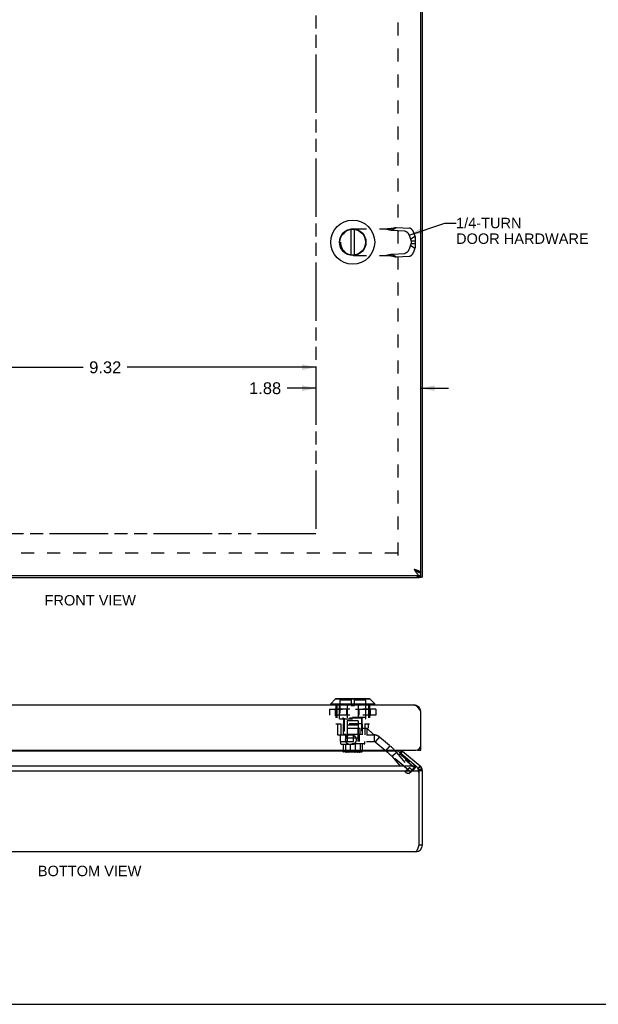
# Model space of a CAD drawing. Header units: inches. Extents: x 0 to 42.3, y 0 to 27.4.
# Tile 5 of 10: x 10.8 to 21.2, y 0 to 17.6. Entities that reach past the tile are written whole.
import ezdxf

# ---------------------------------------------------------------- set-up
doc = ezdxf.new("R2010")
doc.units = ezdxf.units.IN
doc.header["$LTSCALE"] = 2.325389
doc.header["$MEASUREMENT"] = 0
doc.linetypes.add('HIDDEN', pattern=[0.2, 0.1, -0.1])
doc.linetypes.add('PHANTOM', pattern=[0.8, 0.45, -0.05, 0.1, -0.05, 0.1, -0.05])
doc.layers.get('0').update_dxf_attribs({"linetype": 'CONTINUOUS'})
for name, color, linetype in [('AVAIL_DOOR_SPACE', 7, 'CONTINUOUS'), ('DEFAULT_2', 8, 'HIDDEN'), ('DIMENSIONS', 7, 'CONTINUOUS')]:
    doc.layers.add(name, color=color, linetype=linetype)
doc.styles.get("Standard").update_dxf_attribs({"font": 'arial.ttf'})
doc.dimstyles.new('DIMSTYLE_3', dxfattribs={"dimtxt": 0.211399, "dimasz": 0.248705, "dimexe": 0.09, "dimexo": 0.07, "dimgap": 0.0425, "dimtad": 0, "dimtih": 1, "dimtoh": 1, "dimzin": 4, "dimdsep": 46, "dimtxsty": 'Standard', "dimblk": '_FILLED', "dimblk1": '_FILLED', "dimblk2": '_FILLED', "dimcen": 0.09, "dimazin": 1, "dimtfac": 1, "dimtofl": 0, "dimtmove": 0, "dimatfit": 3, "dimldrblk": '_FILLED', "dimfxl": 1, "dimtolj": 1, "dimtzin": 4, "dimarcsym": 0})
doc.dimstyles.get("Standard").update_dxf_attribs({"dimtxt": 0.211399, "dimasz": 0.248705, "dimexe": 0.09, "dimexo": 0.07, "dimgap": 0.09, "dimtad": 0, "dimtih": 1, "dimtoh": 1, "dimzin": 4, "dimdsep": 46, "dimtxsty": 'Standard', "dimblk": '_FILLED', "dimblk1": '_FILLED', "dimblk2": '_FILLED', "dimcen": 0.09, "dimazin": 1, "dimtp": 0.01, "dimtm": 0.01, "dimtfac": 1, "dimtofl": 0, "dimtmove": 0, "dimatfit": 3, "dimldrblk": '_FILLED', "dimfxl": 1, "dimtolj": 1, "dimtzin": 4, "dimarcsym": 0})

# ---------------------------------------------------------------- blocks, each defined once
blk = doc.blocks.new('_FILLED')
at = {"color": 0, "linetype": 'ByBlock'}
blk.add_solid([(0, 0), (-1, 0.2), (-1, -0.2)], dxfattribs=at)
blk = doc.blocks.new('*D15')
at = {"layer": 'DIMENSIONS', "color": 2, "linetype": 'Continuous'}
for p, q in [((6.79, 11.396), (11.94, 11.396)), ((16.105, 11.396), (12.726, 11.396))]:
    blk.add_line(p, q, dxfattribs=at)
at = {"layer": 'DIMENSIONS', "color": 2, "linetype": 'Continuous', "xscale": 0.2487046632, "yscale": 0.2487046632, "zscale": 0.2487046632, "rotation": 180}
blk.add_blockref('_FILLED', (6.79, 11.396), dxfattribs=at)
at = {"layer": 'DIMENSIONS', "color": 2, "linetype": 'Continuous', "xscale": 0.2487046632, "yscale": 0.2487046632, "zscale": 0.2487046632}
blk.add_blockref('_FILLED', (16.105, 11.396), dxfattribs=at)
at = {"layer": 'DIMENSIONS', "color": 2, "linetype": 'Continuous', "insert": (12.333, 11.501), "char_height": 0.2114, "width": 0.57447, "attachment_point": 2, "line_spacing_factor": 0.9}
blk.add_mtext('9.32', dxfattribs=at)
blk = doc.blocks.new('*D17')
at = {"layer": 'DIMENSIONS', "color": 2, "linetype": 'Continuous'}
for p, q in [((16.105, 11.021), (15.588, 11.021)), ((17.98, 11.021), (18.478, 11.021))]:
    blk.add_line(p, q, dxfattribs=at)
at = {"layer": 'DIMENSIONS', "color": 2, "linetype": 'Continuous', "xscale": 0.2487046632, "yscale": 0.2487046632, "zscale": 0.2487046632}
blk.add_blockref('_FILLED', (16.105, 11.021), dxfattribs=at)
at = {"layer": 'DIMENSIONS', "color": 2, "linetype": 'Continuous', "xscale": 0.2487046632, "yscale": 0.2487046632, "zscale": 0.2487046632, "rotation": 180}
blk.add_blockref('_FILLED', (17.98, 11.021), dxfattribs=at)
at = {"layer": 'DIMENSIONS', "color": 2, "linetype": 'Continuous', "insert": (15.482, 11.127), "char_height": 0.2114, "width": 0.57447, "attachment_point": 3, "line_spacing_factor": 0.9}
blk.add_mtext('1.88', dxfattribs=at)

msp = doc.modelspace()

# ---------------------------------------------------------------- linework, layer by layer
at = {"color": 3, "linetype": 'Continuous'}
for p, q in [((18.0107, 7.6543), (18.0107, 19.6123)), ((17.9802, 7.7283), (17.9802, 19.5383)), ((17.9802, 7.6633), (6.0402, 7.6633)), ((6.0707, 7.6333), (17.9507, 7.6333)), ((17.9589, 7.6633), (17.9678, 7.6542)), ((17.9791, 7.7283), (17.9802, 7.7283)), ((6.1602, 5.3552), (17.8602, 5.3552)), ((17.9802, 4.5452), (17.9802, 5.2352)), ((6.1302, 4.5452), (17.8902, 4.5452)), ((17.5812, 4.5289), (6.4402, 4.5289)), ((17.5914, 4.5165), (17.8898, 4.2659)), ((17.6545, 4.5289), (17.9678, 4.2659)), ((6.1316, 4.2659), (17.8898, 4.2659)), ((6.0799, 4.174), (17.9415, 4.174)), ((17.9507, 2.8503), (17.9507, 4.1341)), ((18.0107, 2.85), (18.0107, 4.174)), ((17.8907, 2.73), (6.1307, 2.73))]:
    msp.add_line(p, q, dxfattribs=at)
at = {"color": 7, "linetype": 'Continuous'}
for p, q in [((16.7324, 13.4052), (16.7324, 13.8613)), ((16.7919, 13.4052), (16.7919, 13.8613)), ((17.9204, 7.6633), (17.9293, 7.6542)), ((17.9678, 7.6542), (17.9293, 7.6542)), ((17.9415, 7.6333), (17.9415, 7.6381)), ((17.9423, 7.6381), (17.9939, 7.6381)), ((17.9791, 7.7283), (17.9488, 7.7283)), ((17.9507, 7.6333), (17.9507, 7.6381)), ((17.9802, 7.6633), (17.9802, 7.7233)), ((16.3681, 5.377), (16.4512, 5.4601)), ((17.0731, 5.4601), (16.4512, 5.4601)), ((17.0681, 5.4622), (16.4563, 5.4622)), ((17.1562, 5.377), (17.0731, 5.4601)), ((16.3681, 5.377), (17.1562, 5.377)), ((16.3681, 5.3583), (16.3681, 5.377)), ((17.1562, 5.3583), (16.3681, 5.3583)), ((17.1562, 5.3583), (17.1562, 5.377)), ((17.9791, 5.2509), (17.9709, 5.2498)), ((17.9802, 4.6056), (17.9752, 4.6056)), ((17.6478, 4.5355), (17.609, 4.5017)), ((17.6545, 4.5289), (17.6223, 4.4906)), ((17.9202, 4.5452), (17.9202, 4.5504)), ((17.9202, 4.5452), (17.9802, 4.5452)), ((17.9678, 4.2659), (17.9293, 4.22)), ((17.9826, 4.2512), (17.9367, 4.2126)), ((17.9223, 4.2258), (17.9293, 4.22)), ((18.0027, 4.2172), (17.9467, 4.1956)), ((18.0052, 4.2101), (17.9479, 4.192)), ((18.0075, 4.2017), (17.9491, 4.1879)), ((18.0095, 4.1909), (17.9501, 4.1825)), ((18.0105, 4.1811), (17.9506, 4.1776)), ((18.0107, 4.174), (17.9507, 4.174)), ((17.9507, 4.1341), (17.9507, 4.174)), ((17.9507, 2.85), (18.0107, 2.85)), ((0, 0), (42.2798, 0))]:
    msp.add_line(p, q, dxfattribs=at)
at = {"color": 3, "linetype": 'Continuous'}
for points in [[(17.8602, 7.7833), (17.8663, 7.7813), (17.8725, 7.7793), (17.8786, 7.7774), (17.8847, 7.7754), (17.8907, 7.7734), (17.8966, 7.7715), (17.9024, 7.7695), (17.9082, 7.7675), (17.9137, 7.7656), (17.9192, 7.7636), (17.9245, 7.7616), (17.9296, 7.7597), (17.9345, 7.7577), (17.9393, 7.7558), (17.9438, 7.7538), (17.9481, 7.7518), (17.9522, 7.7499), (17.956, 7.7479), (17.9596, 7.7459), (17.963, 7.744), (17.966, 7.742), (17.9688, 7.74), (17.9712, 7.7381), (17.9734, 7.7361), (17.9753, 7.7341), (17.9769, 7.7322), (17.9782, 7.7302), (17.9791, 7.7283)], [(17.8602, 7.7833), (17.8645, 7.7765), (17.8687, 7.7698), (17.873, 7.7631), (17.8773, 7.7565), (17.8816, 7.75), (17.8859, 7.7436), (17.8902, 7.7373), (17.8945, 7.7312), (17.8987, 7.7252), (17.903, 7.7194), (17.9073, 7.7138), (17.9116, 7.7084), (17.9159, 7.7033), (17.9202, 7.6984), (17.9244, 7.6938), (17.9287, 7.6894), (17.933, 7.6854), (17.9373, 7.6817), (17.9416, 7.6782), (17.9459, 7.6751), (17.9502, 7.6724), (17.9544, 7.67), (17.9587, 7.6679), (17.963, 7.6663), (17.9673, 7.6649), (17.9716, 7.664), (17.9759, 7.6634), (17.9802, 7.6633)], [(17.9034, 7.6633), (17.904, 7.6627), (17.9082, 7.6586), (17.9121, 7.6547), (17.9158, 7.6511), (17.9193, 7.6478), (17.9225, 7.6449), (17.9255, 7.6422), (17.9283, 7.6398), (17.931, 7.6378), (17.9334, 7.6362), (17.9357, 7.6349), (17.9378, 7.634), (17.9397, 7.6334), (17.9415, 7.6333)], [(17.9678, 7.6542), (17.9705, 7.6523), (17.9731, 7.6504), (17.9756, 7.6485), (17.978, 7.6466), (17.9803, 7.6447), (17.9826, 7.6428)], [(17.9939, 7.6381), (17.9927, 7.6382), (17.9912, 7.6384), (17.9897, 7.6388), (17.9882, 7.6393), (17.9868, 7.64), (17.9853, 7.6408), (17.9839, 7.6417), (17.9826, 7.6428)], [(18.0027, 7.6432), (18.0019, 7.6421), (18.0011, 7.6411), (18.0002, 7.6403), (17.9991, 7.6395), (17.998, 7.6389), (17.9968, 7.6385), (17.9955, 7.6382), (17.9941, 7.6381), (17.9939, 7.6381)], [(18.0052, 7.647), (18.0048, 7.6463), (18.0044, 7.6457), (18.004, 7.6451), (18.0036, 7.6444), (18.0031, 7.6438), (18.0027, 7.6432)], [(18.0075, 7.6502), (18.0071, 7.6496), (18.0068, 7.6491), (18.0064, 7.6486), (18.006, 7.648), (18.0056, 7.6475), (18.0052, 7.647)], [(18.0095, 7.6528), (18.0092, 7.6524), (18.0089, 7.6519), (18.0086, 7.6515), (18.0083, 7.651), (18.0079, 7.6506), (18.0075, 7.6502)], [(18.0105, 7.654), (18.0104, 7.6538), (18.0103, 7.6536), (18.0101, 7.6534), (18.0099, 7.6532), (18.0097, 7.653), (18.0095, 7.6528)], [(18.0107, 7.6543), (18.0107, 7.6542), (18.0107, 7.6542), (18.0107, 7.6541), (18.0106, 7.6541), (18.0106, 7.6541), (18.0105, 7.654)], [(17.8602, 5.3552), (17.8645, 5.355), (17.8687, 5.3545), (17.873, 5.3535), (17.8773, 5.3522), (17.8816, 5.3505), (17.8859, 5.3485), (17.8902, 5.3461), (17.8945, 5.3433), (17.8987, 5.3402), (17.903, 5.3368), (17.9073, 5.3331), (17.9116, 5.329), (17.9159, 5.3247), (17.9202, 5.3201), (17.9244, 5.3152), (17.9287, 5.31), (17.933, 5.3047), (17.9373, 5.2991), (17.9416, 5.2933), (17.9459, 5.2873), (17.9502, 5.2811), (17.9544, 5.2748), (17.9587, 5.2684), (17.963, 5.2619), (17.9673, 5.2553), (17.9716, 5.2486), (17.9759, 5.2419), (17.9802, 5.2352)], [(17.5812, 4.5289), (17.5794, 4.5309), (17.5779, 4.5331), (17.5764, 4.5354), (17.5752, 4.5377), (17.5741, 4.5402), (17.5732, 4.5427), (17.5724, 4.5452)], [(17.5914, 4.5165), (17.5885, 4.5195), (17.5859, 4.5226), (17.5835, 4.5257), (17.5812, 4.5289)], [(17.8898, 4.2659), (17.8948, 4.2619), (17.8995, 4.2575), (17.904, 4.2528), (17.9082, 4.2478), (17.9121, 4.2425), (17.9158, 4.2371), (17.9193, 4.2314), (17.9225, 4.2255), (17.9255, 4.2194)], [(17.9255, 4.2194), (17.9283, 4.2132), (17.931, 4.2069), (17.9334, 4.2004), (17.9357, 4.1939), (17.9378, 4.1873), (17.9397, 4.1807), (17.9415, 4.174)], [(17.8907, 2.73), (17.8929, 2.7302), (17.895, 2.7307), (17.8971, 2.7317), (17.8993, 2.733), (17.9014, 2.7347), (17.9036, 2.7367), (17.9057, 2.7391), (17.9079, 2.7419), (17.91, 2.7449), (17.9121, 2.7484), (17.9143, 2.7521), (17.9164, 2.7562), (17.9186, 2.7605), (17.9207, 2.7651), (17.9229, 2.77), (17.925, 2.7752), (17.9271, 2.7805), (17.9293, 2.7861), (17.9314, 2.7919), (17.9336, 2.7979), (17.9357, 2.8041), (17.9379, 2.8103), (17.94, 2.8168), (17.9421, 2.8233), (17.9443, 2.8299), (17.9464, 2.8365), (17.9486, 2.8433), (17.9507, 2.85)]]:
    msp.add_lwpolyline(points, dxfattribs=at)
at = {"color": 7, "linetype": 'Continuous'}
for points in [[(17.8602, 7.7833), (17.8641, 7.7807), (17.868, 7.7782), (17.8719, 7.7758), (17.8757, 7.7733), (17.8795, 7.7707), (17.8831, 7.7682), (17.8867, 7.7657), (17.8902, 7.7632), (17.8935, 7.7608), (17.8967, 7.7582), (17.8997, 7.7557), (17.9026, 7.7533), (17.9053, 7.7507), (17.9078, 7.7482), (17.9078, 7.7482)], [(17.8602, 7.7833), (17.8645, 7.7799), (17.8687, 7.7765), (17.873, 7.7732), (17.8773, 7.7699), (17.8816, 7.7666), (17.8859, 7.7634), (17.8902, 7.7603), (17.8945, 7.7572), (17.8987, 7.7542), (17.903, 7.7513), (17.9073, 7.7485), (17.9116, 7.7458), (17.9159, 7.7433), (17.9202, 7.7408), (17.9244, 7.7385), (17.9287, 7.7363), (17.933, 7.7343), (17.9373, 7.7325), (17.9416, 7.7307), (17.9459, 7.7292), (17.9502, 7.7278), (17.9544, 7.7266), (17.9587, 7.7256), (17.963, 7.7248), (17.9673, 7.7241), (17.9716, 7.7236), (17.9759, 7.7233), (17.9802, 7.7233)], [(17.9293, 7.6542), (17.9306, 7.6523), (17.9319, 7.6504), (17.9331, 7.6485), (17.9344, 7.6466), (17.9355, 7.6447), (17.9367, 7.6428)], [(17.9423, 7.6381), (17.9418, 7.6381), (17.9412, 7.6383), (17.9406, 7.6385), (17.94, 7.6389), (17.9394, 7.6394), (17.9387, 7.6401), (17.938, 7.6408), (17.9373, 7.6417), (17.9367, 7.6428)]]:
    msp.add_lwpolyline(points, dxfattribs=at)
for radius in [0.3941, 0.2375, 0.23]:
    msp.add_circle((16.7622, 13.6333), radius, dxfattribs=at)
at = {"color": 3, "linetype": 'Continuous'}
msp.add_circle((16.7302, 4.7332), 0.094, dxfattribs=at)
at = {"color": 7, "linetype": 'Continuous'}
for centre, radius, start, end in [((16.4563, 5.4551), 0.0071, 89.99999, 134.99999), ((17.0681, 5.4551), 0.0071, 45.00001, 90.00001), ((16.3712, 5.3583), 0.00305, 180, 270.00009), ((17.1532, 5.3583), 0.00305, 269.99991, 360), ((17.6931, 4.5748), 0.12, 194.30568, 203.89429), ((17.8907, 4.174), 0.06, 0, 50), ((17.8907, 2.85), 0.06, 324.20751, 360)]:
    msp.add_arc(centre, radius, start, end, dxfattribs=at)
at = {"color": 3, "linetype": 'Continuous'}
for centre, radius, start, end in [((17.8602, 5.2352), 0.12, 0, 90), ((17.8902, 4.6352), 0.09, 270, 360), ((17.6931, 4.5748), 0.06, 209.62245, 230), ((17.8907, 4.174), 0.12, 0, 50), ((17.78, 4.1156), 0.1717, 6.18676, 19.87761), ((17.8907, 2.85), 0.12, 270, 360), ((17.7921, 2.8503), 0.1586, 359.86634, 360)]:
    msp.add_arc(centre, radius, start, end, dxfattribs=at)
at = {"layer": 'AVAIL_DOOR_SPACE', "color": 4, "linetype": 'PHANTOM'}
for p, q in [((16.1052, 18.8533), (16.1052, 8.4133)), ((16.1052, 8.4133), (6.7902, 8.4133))]:
    msp.add_line(p, q, dxfattribs=at)
at = {"layer": 'DEFAULT_2', "color": 8, "linetype": 'HIDDEN'}
for p, q in [((17.5731, 8.0303), (17.5731, 19.2362)), ((16.7782, 13.8695), (17.4311, 13.8695)), ((17.4618, 13.8465), (17.5433, 13.8982)), ((17.4618, 13.8465), (17.6945, 13.8333)), ((17.5433, 13.8982), (17.776, 13.885)), ((17.7703, 13.7597), (17.795, 13.6882)), ((17.795, 13.6882), (17.8765, 13.7399)), ((17.8518, 13.8114), (17.8765, 13.7399)), ((16.5422, 13.6335), (16.5422, 13.6331)), ((17.795, 13.5783), (17.7703, 13.5068)), ((17.795, 13.5783), (17.8765, 13.5266)), ((17.8058, 13.6554), (17.8817, 13.6554)), ((17.8058, 13.6554), (17.8058, 13.6111)), ((17.8058, 13.6111), (17.8817, 13.6111)), ((17.8817, 13.6554), (17.8817, 13.6111)), ((16.7782, 13.3971), (17.4311, 13.3971)), ((17.4618, 13.42), (17.6945, 13.4332)), ((17.4618, 13.42), (17.5433, 13.3683)), ((17.4661, 13.388), (17.479, 13.3846)), ((17.8765, 13.5266), (17.8518, 13.4551)), ((17.479, 13.3846), (17.4908, 13.3815)), ((17.5433, 13.3683), (17.776, 13.3815)), ((17.5707, 8.0709), (6.4507, 8.0709)), ((16.5247, 5.1072), (16.5247, 5.4622)), ((16.7324, 5.4622), (16.7324, 5.3452)), ((16.7919, 5.3452), (16.7919, 5.4622)), ((16.9997, 5.1072), (16.9997, 5.4622)), ((16.4604, 5.3552), (16.4604, 5.0192)), ((16.4777, 5.3552), (16.4777, 5.0192)), ((16.7324, 5.4404), (16.5322, 5.4404)), ((16.5322, 5.4404), (16.5322, 5.1332)), ((16.6616, 5.3552), (16.6616, 5.0192)), ((16.7324, 5.3452), (16.7919, 5.3452)), ((16.9922, 5.4404), (16.7919, 5.4404)), ((16.8627, 5.3552), (16.8627, 5.0192)), ((16.9922, 5.4404), (16.9922, 5.1332)), ((17.0467, 5.3552), (17.0467, 5.0192)), ((17.0639, 5.3552), (17.0639, 5.0192)), ((16.3455, 5.2775), (17.1788, 5.2775)), ((16.3455, 5.2775), (16.3455, 5.1737)), ((17.1788, 5.1737), (16.3455, 5.1737)), ((16.3456, 5.2775), (16.3456, 5.1737)), ((16.3463, 5.2775), (16.3463, 5.1737)), ((17.1761, 5.2802), (16.3482, 5.2802)), ((17.1761, 5.171), (16.3482, 5.171)), ((16.4472, 5.2775), (16.4472, 5.1737)), ((16.4619, 5.2775), (16.4619, 5.1737)), ((16.4638, 5.2775), (16.4638, 5.1737)), ((16.9922, 5.1332), (16.5322, 5.1332)), ((16.5872, 5.1332), (16.5872, 5.1172)), ((16.9372, 5.1172), (16.5872, 5.1172)), ((16.6072, 5.1172), (16.6072, 4.8272)), ((16.6534, 5.2775), (16.6534, 5.1737)), ((16.6561, 5.2775), (16.6561, 5.1737)), ((16.8683, 5.2775), (16.8683, 5.1737)), ((16.871, 5.2775), (16.871, 5.1737)), ((16.9172, 5.1172), (16.9172, 4.8272)), ((16.9372, 5.1332), (16.9372, 5.1172)), ((17.0605, 5.2775), (17.0605, 5.1737)), ((17.0624, 5.2775), (17.0624, 5.1737)), ((17.0772, 5.2775), (17.0772, 5.1737)), ((17.178, 5.2775), (17.178, 5.1737)), ((17.1787, 5.2775), (17.1787, 5.1737)), ((17.1788, 5.2775), (17.1788, 5.1737)), ((16.4604, 5.0192), (16.5476, 5.0192)), ((16.4881, 5.0192), (16.4881, 4.8192)), ((16.5247, 5.1072), (16.9997, 5.1072)), ((16.5476, 5.0192), (16.5476, 4.8192)), ((16.9327, 5.0192), (16.5917, 5.0192)), ((16.5917, 5.0192), (16.5917, 4.8192)), ((16.5992, 5.1072), (16.5992, 4.8192)), ((16.6616, 4.9382), (17.0362, 4.9382)), ((16.6616, 4.9382), (16.6616, 4.8192)), ((16.8622, 5.0702), (16.6622, 5.0702)), ((16.6622, 5.0702), (16.6622, 4.7622)), ((16.6672, 4.9992), (16.8572, 4.9992)), ((16.6672, 4.6992), (16.6672, 4.9992)), ((16.8572, 4.6992), (16.8572, 4.9992)), ((16.8622, 5.0702), (16.8622, 4.7622)), ((16.8904, 4.9382), (16.8904, 4.8192)), ((16.9252, 5.1072), (16.9252, 4.9382)), ((16.9327, 5.0192), (16.9327, 4.8192)), ((16.9357, 4.9372), (17.0144, 4.9372)), ((16.9357, 4.8192), (16.9357, 4.9372)), ((16.9767, 5.0192), (17.0639, 5.0192)), ((16.9767, 5.0192), (16.9767, 4.8192)), ((17.1327, 4.8272), (17.0144, 4.9372)), ((17.0171, 4.9382), (17.0171, 4.8192)), ((17.0362, 5.0192), (17.0362, 4.9382)), ((16.4881, 4.8192), (16.5422, 4.8192)), ((16.5422, 4.8192), (17.1452, 4.8192)), ((16.5422, 4.7012), (16.5422, 4.8192)), ((16.6452, 4.8272), (16.6072, 4.8272)), ((16.6422, 4.7012), (16.6422, 4.8192)), ((16.6452, 4.8272), (16.6452, 4.7622)), ((16.8792, 4.7622), (16.6452, 4.7622)), ((16.8638, 4.8272), (16.6605, 4.8272)), ((16.6605, 4.8272), (16.6605, 4.7622)), ((16.7782, 4.7012), (16.7782, 4.8192)), ((16.8638, 4.8272), (16.8638, 4.7622)), ((16.9172, 4.8272), (16.8792, 4.8272)), ((16.8792, 4.8272), (16.8792, 4.7622)), ((16.8822, 4.7012), (16.8822, 4.8192)), ((17.1327, 4.8192), (17.1327, 4.8272)), ((17.1452, 4.8192), (17.1452, 4.7012)), ((17.2416, 4.7841), (17.1657, 4.6937)), ((17.2416, 4.7841), (17.8817, 4.247)), ((16.5422, 4.7012), (17.1452, 4.7012)), ((16.5472, 4.6992), (16.9772, 4.6992)), ((16.5472, 4.6621), (16.5472, 4.6992)), ((16.9772, 4.6621), (16.5472, 4.6621)), ((16.5572, 4.6531), (16.5472, 4.6621)), ((16.5572, 4.6531), (16.9672, 4.6531)), ((16.5907, 4.6531), (16.5907, 4.5231)), ((16.6309, 4.6531), (16.6309, 4.5231)), ((16.718, 4.6531), (16.718, 4.5231)), ((16.8064, 4.6531), (16.8064, 4.5231)), ((16.8934, 4.6531), (16.8934, 4.5231)), ((16.9336, 4.6531), (16.9336, 4.5231)), ((16.9672, 4.6531), (16.9772, 4.6621)), ((16.9772, 4.6621), (16.9772, 4.6992)), ((17.1657, 4.6937), (17.8058, 4.1566)), ((17.3553, 4.5347), (17.4311, 4.6251)), ((16.9336, 4.5231), (16.5907, 4.5231)), ((16.9227, 4.5131), (16.6017, 4.5131)), ((16.6211, 4.5231), (16.6211, 4.5171)), ((16.6211, 4.5171), (16.9032, 4.5171)), ((16.8965, 4.5241), (16.6278, 4.5241)), ((16.6278, 4.5241), (16.6278, 4.5231)), ((16.8894, 4.5251), (16.6349, 4.5251)), ((16.6349, 4.5251), (16.6349, 4.5241)), ((16.8814, 4.5261), (16.6429, 4.5261)), ((16.6429, 4.5261), (16.6429, 4.5251)), ((16.8814, 4.5261), (16.8814, 4.5251)), ((16.8894, 4.5251), (16.8894, 4.5241)), ((16.8965, 4.5241), (16.8965, 4.5231)), ((16.9032, 4.5231), (16.9032, 4.5171)), ((17.4618, 4.4363), (17.5433, 4.5041)), ((17.795, 4.1567), (17.4618, 4.4363)), ((17.4618, 4.4363), (17.6945, 4.1668)), ((17.8765, 4.2245), (17.5433, 4.5041)), ((17.5433, 4.5041), (17.776, 4.2347)), ((17.6945, 4.1668), (17.776, 4.2347)), ((17.8058, 4.1566), (17.8817, 4.247)), ((17.8774, 4.2263), (17.8785, 4.2284)), ((17.7692, 4.1309), (17.8508, 4.1987)), ((17.7703, 4.1318), (17.8518, 4.1997)), ((17.795, 4.1567), (17.7703, 4.1318)), ((17.795, 4.1567), (17.8765, 4.2245)), ((17.8765, 4.2245), (17.8518, 4.1997)), ((17.8775, 4.2265), (17.8765, 4.2245))]:
    msp.add_line(p, q, dxfattribs=at)
for points in [[(17.3553, 13.8695), (17.3691, 13.8667), (17.3828, 13.864), (17.3963, 13.8612), (17.4097, 13.8584), (17.423, 13.8555), (17.4361, 13.8526), (17.449, 13.8496), (17.4618, 13.8465)], [(17.479, 13.8819), (17.4727, 13.8803), (17.4661, 13.8787), (17.4595, 13.8773), (17.4528, 13.8759), (17.4461, 13.8747), (17.4394, 13.8736), (17.4328, 13.8726), (17.426, 13.8718), (17.4193, 13.8711), (17.4126, 13.8705), (17.4059, 13.87), (17.3992, 13.8697), (17.3925, 13.8695), (17.3861, 13.8695)], [(17.4311, 13.8695), (17.4401, 13.8717), (17.4489, 13.874), (17.4575, 13.8763), (17.4661, 13.8785), (17.4908, 13.885)], [(17.4908, 13.885), (17.4987, 13.8871), (17.5065, 13.8891), (17.5142, 13.8911), (17.5217, 13.893), (17.529, 13.8948), (17.5362, 13.8966), (17.5433, 13.8982)], [(17.6945, 13.8333), (17.6961, 13.8332), (17.6978, 13.833), (17.6994, 13.8327), (17.7011, 13.8324), (17.7028, 13.832), (17.7046, 13.8315), (17.7063, 13.8309), (17.708, 13.8303), (17.7098, 13.8297), (17.7116, 13.8289), (17.7133, 13.8281), (17.7151, 13.8272), (17.7169, 13.8263), (17.7187, 13.8253), (17.7205, 13.8242), (17.7223, 13.8231), (17.7241, 13.822), (17.7258, 13.8207), (17.7276, 13.8194), (17.7294, 13.8181), (17.7311, 13.8167), (17.7329, 13.8152), (17.7346, 13.8137), (17.7363, 13.8121), (17.738, 13.8105), (17.7397, 13.8089), (17.7413, 13.8072), (17.7429, 13.8054), (17.7446, 13.8036), (17.7461, 13.8018), (17.7477, 13.7999), (17.7492, 13.798), (17.7507, 13.7961), (17.7522, 13.7941), (17.7536, 13.7921), (17.755, 13.7901), (17.7564, 13.788), (17.7577, 13.7859), (17.759, 13.7838), (17.7602, 13.7817), (17.7615, 13.7795), (17.7626, 13.7773), (17.7637, 13.7752), (17.7648, 13.773), (17.7659, 13.7708), (17.7668, 13.7686), (17.7678, 13.7663), (17.7687, 13.7641), (17.7695, 13.7619), (17.7703, 13.7597)], [(17.8518, 13.8114), (17.851, 13.8136), (17.8502, 13.8158), (17.8493, 13.8181), (17.8484, 13.8203), (17.8474, 13.8225), (17.8463, 13.8247), (17.8453, 13.8269), (17.8441, 13.8291), (17.843, 13.8312), (17.8418, 13.8334), (17.8405, 13.8355), (17.8392, 13.8376), (17.8379, 13.8397), (17.8365, 13.8418), (17.8351, 13.8438), (17.8337, 13.8458), (17.8322, 13.8478), (17.8307, 13.8497), (17.8292, 13.8516), (17.8277, 13.8535), (17.8261, 13.8553), (17.8245, 13.8571), (17.8228, 13.8589), (17.8212, 13.8606), (17.8195, 13.8622), (17.8178, 13.8638), (17.8161, 13.8654), (17.8144, 13.8669), (17.8126, 13.8684), (17.8109, 13.8698), (17.8091, 13.8711), (17.8073, 13.8724), (17.8056, 13.8737), (17.8038, 13.8748), (17.802, 13.876), (17.8002, 13.877), (17.7984, 13.878), (17.7966, 13.879), (17.7949, 13.8798), (17.7931, 13.8806), (17.7913, 13.8814), (17.7896, 13.882), (17.7878, 13.8827), (17.7861, 13.8832), (17.7843, 13.8837), (17.7826, 13.8841), (17.7809, 13.8844), (17.7793, 13.8847), (17.7776, 13.8849), (17.776, 13.885)], [(17.8765, 13.7399), (17.8774, 13.736), (17.8783, 13.732), (17.8791, 13.728), (17.8798, 13.7239), (17.8805, 13.7198), (17.8811, 13.7157), (17.8816, 13.7115), (17.882, 13.7073), (17.8824, 13.7031), (17.8827, 13.6988), (17.8829, 13.6945), (17.883, 13.6902), (17.8831, 13.6859), (17.8831, 13.6816), (17.8831, 13.6772), (17.8829, 13.6729), (17.8827, 13.6685), (17.8824, 13.6641), (17.8821, 13.6597), (17.8817, 13.6554)], [(17.795, 13.6882), (17.7961, 13.686), (17.7971, 13.6837), (17.7981, 13.6815), (17.7991, 13.6792), (17.8, 13.6769), (17.8008, 13.6745), (17.8016, 13.6722), (17.8024, 13.6698), (17.8031, 13.6674), (17.8037, 13.665), (17.8043, 13.6626), (17.8049, 13.6602), (17.8054, 13.6578), (17.8058, 13.6554)], [(17.8058, 13.6111), (17.8054, 13.6087), (17.8049, 13.6063), (17.8043, 13.6039), (17.8037, 13.6015), (17.8031, 13.5991), (17.8024, 13.5967), (17.8016, 13.5943), (17.8008, 13.592), (17.8, 13.5896), (17.7991, 13.5873), (17.7981, 13.585), (17.7971, 13.5828), (17.7961, 13.5805), (17.795, 13.5783)], [(17.8817, 13.6111), (17.8821, 13.6063), (17.8825, 13.6014), (17.8828, 13.5965), (17.883, 13.5917), (17.8831, 13.5868), (17.8831, 13.582), (17.8831, 13.5772), (17.8829, 13.5724), (17.8827, 13.5677), (17.8824, 13.563), (17.8819, 13.5583), (17.8814, 13.5536), (17.8808, 13.549), (17.8801, 13.5444), (17.8794, 13.5399), (17.8785, 13.5354), (17.8775, 13.531), (17.8765, 13.5266)], [(17.3553, 13.3971), (17.3691, 13.3998), (17.3828, 13.4025), (17.3963, 13.4053), (17.4097, 13.4081), (17.423, 13.411), (17.4361, 13.4139), (17.449, 13.4169), (17.4618, 13.42)], [(17.3861, 13.3971), (17.3925, 13.397), (17.3992, 13.3968), (17.4059, 13.3965), (17.4126, 13.396), (17.4193, 13.3954), (17.426, 13.3947), (17.4328, 13.3939), (17.4394, 13.3929), (17.4461, 13.3918), (17.4528, 13.3906), (17.4595, 13.3892), (17.4661, 13.3878), (17.4727, 13.3862), (17.479, 13.3846)], [(17.4311, 13.3971), (17.4401, 13.3948), (17.4489, 13.3925), (17.4575, 13.3902), (17.4661, 13.388)], [(17.7703, 13.5068), (17.7695, 13.5046), (17.7687, 13.5024), (17.7678, 13.5002), (17.7668, 13.4979), (17.7659, 13.4957), (17.7648, 13.4935), (17.7637, 13.4913), (17.7626, 13.4892), (17.7615, 13.487), (17.7602, 13.4848), (17.759, 13.4827), (17.7577, 13.4806), (17.7564, 13.4785), (17.755, 13.4764), (17.7536, 13.4744), (17.7522, 13.4724), (17.7507, 13.4704), (17.7492, 13.4685), (17.7477, 13.4666), (17.7461, 13.4647), (17.7446, 13.4629), (17.7429, 13.4611), (17.7413, 13.4593), (17.7397, 13.4576), (17.738, 13.456), (17.7363, 13.4544), (17.7346, 13.4528), (17.7329, 13.4513), (17.7311, 13.4498), (17.7294, 13.4484), (17.7276, 13.4471), (17.7258, 13.4458), (17.7241, 13.4445), (17.7223, 13.4434), (17.7205, 13.4423), (17.7187, 13.4412), (17.7169, 13.4402), (17.7151, 13.4393), (17.7133, 13.4384), (17.7116, 13.4376), (17.7098, 13.4368), (17.708, 13.4362), (17.7063, 13.4356), (17.7046, 13.435), (17.7028, 13.4345), (17.7011, 13.4341), (17.6994, 13.4338), (17.6978, 13.4335), (17.6961, 13.4333), (17.6945, 13.4332)], [(17.776, 13.3815), (17.7776, 13.3816), (17.7793, 13.3818), (17.7809, 13.3821), (17.7826, 13.3824), (17.7843, 13.3828), (17.7861, 13.3833), (17.7878, 13.3838), (17.7896, 13.3845), (17.7913, 13.3851), (17.7931, 13.3859), (17.7949, 13.3867), (17.7966, 13.3875), (17.7984, 13.3885), (17.8002, 13.3895), (17.802, 13.3905), (17.8038, 13.3917), (17.8056, 13.3928), (17.8073, 13.3941), (17.8091, 13.3954), (17.8109, 13.3967), (17.8126, 13.3981), (17.8144, 13.3996), (17.8161, 13.4011), (17.8178, 13.4027), (17.8195, 13.4043), (17.8212, 13.4059), (17.8228, 13.4076), (17.8245, 13.4094), (17.8261, 13.4112), (17.8277, 13.413), (17.8292, 13.4149), (17.8307, 13.4168), (17.8322, 13.4187), (17.8337, 13.4207), (17.8351, 13.4227), (17.8365, 13.4247), (17.8379, 13.4268), (17.8392, 13.4289), (17.8405, 13.431), (17.8418, 13.4331), (17.843, 13.4353), (17.8441, 13.4374), (17.8453, 13.4396), (17.8463, 13.4418), (17.8474, 13.444), (17.8484, 13.4462), (17.8493, 13.4484), (17.8502, 13.4507), (17.851, 13.4529), (17.8518, 13.4551)], [(17.4908, 13.3815), (17.4987, 13.3794), (17.5065, 13.3774), (17.5142, 13.3754), (17.5217, 13.3735), (17.529, 13.3717), (17.5362, 13.3699), (17.5433, 13.3683)], [(16.3455, 5.2775), (16.3455, 5.278), (16.3457, 5.2785), (16.3459, 5.279), (16.3463, 5.2794), (16.3467, 5.2797), (16.3472, 5.28), (16.3477, 5.2802), (16.3482, 5.2802)], [(16.3455, 5.1737), (16.3455, 5.1732), (16.3457, 5.1727), (16.3459, 5.1722), (16.3463, 5.1718), (16.3467, 5.1715), (16.3472, 5.1712), (16.3477, 5.1711), (16.3482, 5.171)], [(16.3477, 5.2802), (16.3472, 5.28), (16.3468, 5.2797), (16.3464, 5.2794), (16.346, 5.279), (16.3458, 5.2785), (16.3456, 5.278), (16.3456, 5.2775)], [(16.3477, 5.1711), (16.3472, 5.1712), (16.3468, 5.1715), (16.3464, 5.1718), (16.346, 5.1722), (16.3458, 5.1727), (16.3456, 5.1732), (16.3456, 5.1737)], [(16.3482, 5.2802), (16.3478, 5.2802), (16.3475, 5.28), (16.3471, 5.2797), (16.3469, 5.2794), (16.3466, 5.279), (16.3464, 5.2785), (16.3463, 5.278), (16.3463, 5.2775)], [(16.3482, 5.171), (16.3478, 5.1711), (16.3475, 5.1712), (16.3471, 5.1715), (16.3469, 5.1718), (16.3466, 5.1722), (16.3464, 5.1727), (16.3463, 5.1732), (16.3463, 5.1737)], [(16.4646, 5.2802), (16.4641, 5.2802), (16.4636, 5.28), (16.4631, 5.2797), (16.4627, 5.2794), (16.4624, 5.279), (16.4621, 5.2785), (16.462, 5.278), (16.4619, 5.2775)], [(16.4646, 5.171), (16.4641, 5.1711), (16.4636, 5.1712), (16.4631, 5.1715), (16.4627, 5.1718), (16.4624, 5.1722), (16.4621, 5.1727), (16.462, 5.1732), (16.4619, 5.1737)], [(16.4646, 5.2802), (16.4644, 5.2802), (16.4643, 5.28), (16.4642, 5.2797), (16.464, 5.2794), (16.4639, 5.279), (16.4639, 5.2785), (16.4638, 5.278), (16.4638, 5.2775)], [(16.4646, 5.171), (16.4644, 5.1711), (16.4643, 5.1712), (16.4642, 5.1715), (16.464, 5.1718), (16.4639, 5.1722), (16.4639, 5.1727), (16.4638, 5.1732), (16.4638, 5.1737)], [(16.6553, 5.2802), (16.6549, 5.2802), (16.6546, 5.28), (16.6542, 5.2797), (16.6539, 5.2794), (16.6537, 5.279), (16.6535, 5.2785), (16.6534, 5.278), (16.6534, 5.2775)], [(16.6553, 5.171), (16.6549, 5.1711), (16.6546, 5.1712), (16.6542, 5.1715), (16.6539, 5.1718), (16.6537, 5.1722), (16.6535, 5.1727), (16.6534, 5.1732), (16.6534, 5.1737)], [(16.6553, 5.2802), (16.6554, 5.2802), (16.6556, 5.28), (16.6557, 5.2797), (16.6558, 5.2794), (16.6559, 5.279), (16.656, 5.2785), (16.656, 5.278), (16.6561, 5.2775)], [(16.6553, 5.171), (16.6554, 5.1711), (16.6556, 5.1712), (16.6557, 5.1715), (16.6558, 5.1718), (16.6559, 5.1722), (16.656, 5.1727), (16.656, 5.1732), (16.6561, 5.1737)], [(16.869, 5.2802), (16.8689, 5.2802), (16.8687, 5.28), (16.8686, 5.2797), (16.8685, 5.2794), (16.8684, 5.279), (16.8683, 5.2785), (16.8683, 5.278), (16.8683, 5.2775)], [(16.869, 5.171), (16.8689, 5.1711), (16.8687, 5.1712), (16.8686, 5.1715), (16.8685, 5.1718), (16.8684, 5.1722), (16.8683, 5.1727), (16.8683, 5.1732), (16.8683, 5.1737)], [(16.869, 5.2802), (16.8694, 5.2802), (16.8698, 5.28), (16.8701, 5.2797), (16.8704, 5.2794), (16.8706, 5.279), (16.8708, 5.2785), (16.8709, 5.278), (16.871, 5.2775)], [(16.869, 5.171), (16.8694, 5.1711), (16.8698, 5.1712), (16.8701, 5.1715), (16.8704, 5.1718), (16.8706, 5.1722), (16.8708, 5.1727), (16.8709, 5.1732), (16.871, 5.1737)], [(17.0598, 5.2802), (17.0603, 5.2802), (17.0608, 5.28), (17.0612, 5.2797), (17.0616, 5.2794), (17.0619, 5.279), (17.0622, 5.2785), (17.0623, 5.278), (17.0624, 5.2775)], [(17.0598, 5.2802), (17.0599, 5.2802), (17.0601, 5.28), (17.0602, 5.2797), (17.0603, 5.2794), (17.0604, 5.279), (17.0605, 5.2785), (17.0605, 5.278), (17.0605, 5.2775)], [(17.0598, 5.171), (17.0599, 5.1711), (17.0601, 5.1712), (17.0602, 5.1715), (17.0603, 5.1718), (17.0604, 5.1722), (17.0605, 5.1727), (17.0605, 5.1732), (17.0605, 5.1737)], [(17.0598, 5.171), (17.0603, 5.1711), (17.0608, 5.1712), (17.0612, 5.1715), (17.0616, 5.1718), (17.0619, 5.1722), (17.0622, 5.1727), (17.0623, 5.1732), (17.0624, 5.1737)], [(17.1761, 5.2802), (17.1765, 5.2802), (17.1769, 5.28), (17.1772, 5.2797), (17.1775, 5.2794), (17.1777, 5.279), (17.1779, 5.2785), (17.178, 5.278), (17.178, 5.2775)], [(17.1788, 5.2775), (17.1788, 5.278), (17.1786, 5.2785), (17.1784, 5.279), (17.178, 5.2794), (17.1776, 5.2797), (17.1772, 5.28), (17.1766, 5.2802), (17.1761, 5.2802)], [(17.1761, 5.171), (17.1765, 5.1711), (17.1768, 5.1712), (17.1772, 5.1715), (17.1775, 5.1718), (17.1777, 5.1722), (17.1779, 5.1727), (17.178, 5.1732), (17.178, 5.1737)], [(17.1761, 5.171), (17.1766, 5.1711), (17.1772, 5.1712), (17.1776, 5.1715), (17.1781, 5.1718), (17.1784, 5.1722), (17.1787, 5.1727), (17.1788, 5.1733), (17.1788, 5.1737)], [(17.1766, 5.2802), (17.1771, 5.28), (17.1776, 5.2797), (17.178, 5.2794), (17.1783, 5.279), (17.1785, 5.2785), (17.1787, 5.278), (17.1787, 5.2775)], [(17.1766, 5.1711), (17.1771, 5.1712), (17.1776, 5.1715), (17.178, 5.1718), (17.1783, 5.1722), (17.1785, 5.1727), (17.1787, 5.1732), (17.1787, 5.1737)], [(17.4311, 4.6251), (17.4401, 4.6174), (17.4489, 4.6096), (17.4575, 4.6017), (17.4661, 4.5935), (17.4745, 4.5852), (17.4827, 4.5768), (17.4908, 4.5682), (17.4987, 4.5595), (17.5065, 4.5506), (17.5142, 4.5416), (17.5217, 4.5324), (17.529, 4.5231), (17.5362, 4.5137), (17.5433, 4.5041)], [(16.6017, 4.5131), (16.6003, 4.5131), (16.599, 4.5133), (16.5977, 4.5137), (16.5965, 4.5142), (16.5953, 4.5149), (16.5942, 4.5157), (16.5932, 4.5167), (16.5924, 4.5178), (16.5917, 4.519), (16.5911, 4.5203), (16.5908, 4.5216), (16.5907, 4.5231)], [(16.6393, 4.5131), (16.6383, 4.5131), (16.6373, 4.5133), (16.6363, 4.5137), (16.6354, 4.5142), (16.6345, 4.5149), (16.6336, 4.5157), (16.6329, 4.5166), (16.6322, 4.5177), (16.6317, 4.5189), (16.6313, 4.5202), (16.631, 4.5216), (16.6309, 4.5231)], [(16.6422, 4.5131), (16.6428, 4.5131), (16.6434, 4.5134), (16.644, 4.5137), (16.6445, 4.5142), (16.6449, 4.5148), (16.6452, 4.5155), (16.6454, 4.5163), (16.6455, 4.5171)], [(16.6422, 4.5131), (16.6432, 4.5131), (16.6443, 4.5131), (16.6456, 4.5132), (16.6469, 4.5133), (16.6484, 4.5135), (16.6501, 4.5136), (16.6519, 4.5138), (16.6538, 4.5139), (16.656, 4.514), (16.6582, 4.514), (16.6606, 4.514), (16.663, 4.5139), (16.6654, 4.5138), (16.6678, 4.5136), (16.6724, 4.5134)], [(16.6422, 4.5131), (16.6477, 4.5132), (16.6543, 4.5135), (16.661, 4.5136), (16.6678, 4.5134), (16.6747, 4.5132), (16.6807, 4.5131)], [(16.6455, 4.5171), (16.6467, 4.5171), (16.6479, 4.5171), (16.6493, 4.5172), (16.6508, 4.5172)], [(16.6508, 4.5172), (16.6541, 4.5174), (16.6559, 4.5175), (16.6579, 4.5176), (16.6601, 4.5176), (16.6623, 4.5176), (16.6645, 4.5176), (16.6668, 4.5176), (16.6691, 4.5175), (16.6714, 4.5174), (16.6735, 4.5173), (16.6756, 4.5172), (16.6775, 4.5172), (16.6794, 4.5171), (16.6812, 4.5171), (16.6829, 4.5171)], [(16.6724, 4.5134), (16.6746, 4.5132), (16.6767, 4.5131), (16.6787, 4.5131), (16.6807, 4.5131)], [(16.6807, 4.5131), (16.6811, 4.5131), (16.6815, 4.5134), (16.6819, 4.5137), (16.6822, 4.5142), (16.6825, 4.5148), (16.6827, 4.5155), (16.6829, 4.5163), (16.6829, 4.5171)], [(16.7211, 4.5131), (16.7208, 4.5131), (16.7204, 4.5133), (16.72, 4.5137), (16.7196, 4.5142), (16.7193, 4.5149), (16.719, 4.5157), (16.7187, 4.5167), (16.7185, 4.5178), (16.7182, 4.519), (16.7181, 4.5203), (16.718, 4.5216), (16.718, 4.5231)], [(16.8032, 4.5131), (16.8036, 4.5131), (16.804, 4.5133), (16.8043, 4.5137), (16.8047, 4.5142), (16.805, 4.5149), (16.8054, 4.5157), (16.8056, 4.5167), (16.8059, 4.5178), (16.8061, 4.519), (16.8062, 4.5203), (16.8063, 4.5216), (16.8064, 4.5231)], [(16.853, 4.5174), (16.8488, 4.5172), (16.8468, 4.5172), (16.8449, 4.5171), (16.8431, 4.5171), (16.8414, 4.5171)], [(16.8437, 4.5131), (16.8432, 4.5131), (16.8428, 4.5134), (16.8424, 4.5137), (16.8421, 4.5142), (16.8418, 4.5148), (16.8416, 4.5155), (16.8415, 4.5163), (16.8414, 4.5171)], [(16.8565, 4.5136), (16.8519, 4.5134), (16.8497, 4.5132), (16.8477, 4.5131), (16.8456, 4.5131), (16.8437, 4.5131)], [(16.8437, 4.5131), (16.8496, 4.5132), (16.8565, 4.5134), (16.8634, 4.5136), (16.87, 4.5135), (16.8766, 4.5132), (16.8821, 4.5131)], [(16.8703, 4.5174), (16.8684, 4.5175), (16.8664, 4.5176), (16.8643, 4.5176), (16.8621, 4.5176), (16.8598, 4.5176), (16.8575, 4.5176), (16.8552, 4.5175), (16.853, 4.5174)], [(16.8821, 4.5131), (16.8811, 4.5131), (16.88, 4.5131), (16.8788, 4.5132), (16.8774, 4.5133), (16.8759, 4.5135), (16.8743, 4.5136), (16.8725, 4.5138), (16.8705, 4.5139), (16.8684, 4.514), (16.8661, 4.514), (16.8638, 4.514), (16.8613, 4.5139), (16.8589, 4.5138), (16.8565, 4.5136)], [(16.8789, 4.5171), (16.8777, 4.5171), (16.8764, 4.5171), (16.875, 4.5172), (16.8736, 4.5172), (16.8703, 4.5174)], [(16.8822, 4.5131), (16.8815, 4.5131), (16.8809, 4.5134), (16.8803, 4.5137), (16.8798, 4.5142), (16.8794, 4.5148), (16.8791, 4.5155), (16.8789, 4.5163), (16.8789, 4.5171)], [(16.8851, 4.5131), (16.8861, 4.5131), (16.8871, 4.5133), (16.888, 4.5137), (16.889, 4.5142), (16.8899, 4.5149), (16.8907, 4.5157), (16.8915, 4.5166), (16.8921, 4.5177), (16.8927, 4.5189), (16.8931, 4.5202), (16.8933, 4.5216), (16.8934, 4.5231)], [(16.9227, 4.5131), (16.924, 4.5131), (16.9253, 4.5133), (16.9266, 4.5137), (16.9278, 4.5142), (16.929, 4.5149), (16.9301, 4.5157), (16.9311, 4.5167), (16.932, 4.5178), (16.9327, 4.519), (16.9332, 4.5203), (16.9335, 4.5216), (16.9336, 4.5231)], [(17.3553, 4.5347), (17.3691, 4.5229), (17.3828, 4.511), (17.3963, 4.4989), (17.4097, 4.4867), (17.423, 4.4743), (17.4361, 4.4618), (17.449, 4.4491), (17.4618, 4.4363)], [(17.8508, 4.1987), (17.8502, 4.1983), (17.8493, 4.1977), (17.8484, 4.1971), (17.8474, 4.1966), (17.8463, 4.1962), (17.8453, 4.1958), (17.8441, 4.1955), (17.843, 4.1952), (17.8418, 4.195), (17.8405, 4.1949), (17.8392, 4.1948), (17.8379, 4.1948), (17.8365, 4.1949), (17.8351, 4.195), (17.8337, 4.1952), (17.8322, 4.1955), (17.8307, 4.1958), (17.8292, 4.1962), (17.8277, 4.1966), (17.8261, 4.1971), (17.8245, 4.1977), (17.8228, 4.1983), (17.8212, 4.199), (17.8195, 4.1998), (17.8178, 4.2006), (17.8161, 4.2014), (17.8144, 4.2024), (17.8126, 4.2033), (17.8109, 4.2044), (17.8091, 4.2055), (17.8073, 4.2066), (17.8056, 4.2078), (17.8038, 4.209), (17.802, 4.2103), (17.8002, 4.2117), (17.7984, 4.2131), (17.7966, 4.2145), (17.7949, 4.216), (17.7931, 4.2175), (17.7913, 4.219), (17.7896, 4.2206), (17.7878, 4.2223), (17.7861, 4.224), (17.7843, 4.2257), (17.7826, 4.2274), (17.7809, 4.2292), (17.7793, 4.231), (17.7776, 4.2328), (17.776, 4.2347)], [(17.8783, 4.228), (17.8791, 4.2297), (17.8798, 4.2313), (17.8805, 4.2328), (17.8811, 4.2342), (17.8816, 4.2356), (17.882, 4.2369), (17.8824, 4.2382)], [(17.8827, 4.2394), (17.8824, 4.2381), (17.8819, 4.2367), (17.8814, 4.2352), (17.8808, 4.2336), (17.8801, 4.2319), (17.8794, 4.2302), (17.8785, 4.2284)], [(17.8817, 4.247), (17.8821, 4.2465), (17.8825, 4.246), (17.8828, 4.2453), (17.883, 4.2446), (17.8831, 4.2437), (17.8831, 4.2428), (17.8831, 4.2417), (17.8829, 4.2406), (17.8827, 4.2394)], [(17.8829, 4.2405), (17.883, 4.2415), (17.8831, 4.2425), (17.8831, 4.2433), (17.8831, 4.2441), (17.8829, 4.2449), (17.8827, 4.2455), (17.8824, 4.2461), (17.8821, 4.2466), (17.8817, 4.247)], [(17.7692, 4.1309), (17.7687, 4.1304), (17.7678, 4.1298), (17.7668, 4.1292), (17.7659, 4.1287), (17.7648, 4.1283), (17.7637, 4.1279), (17.7626, 4.1276), (17.7615, 4.1274), (17.7602, 4.1272), (17.759, 4.127), (17.7577, 4.127), (17.7564, 4.127), (17.755, 4.1271), (17.7536, 4.1272), (17.7522, 4.1274), (17.7507, 4.1276), (17.7492, 4.128), (17.7477, 4.1283), (17.7461, 4.1288), (17.7446, 4.1293), (17.7429, 4.1299), (17.7413, 4.1305), (17.7397, 4.1312), (17.738, 4.1319), (17.7363, 4.1327), (17.7346, 4.1336), (17.7329, 4.1345), (17.7311, 4.1355), (17.7294, 4.1365), (17.7276, 4.1376), (17.7258, 4.1387), (17.7241, 4.1399), (17.7223, 4.1412), (17.7205, 4.1425), (17.7187, 4.1438), (17.7169, 4.1452), (17.7151, 4.1466), (17.7133, 4.1481), (17.7116, 4.1496), (17.7098, 4.1512), (17.708, 4.1528), (17.7063, 4.1544), (17.7046, 4.1561), (17.7028, 4.1578), (17.7011, 4.1596), (17.6994, 4.1613), (17.6978, 4.1631), (17.6961, 4.165), (17.6945, 4.1668)], [(17.7703, 4.1318), (17.7695, 4.1311), (17.7692, 4.1309)], [(17.8058, 4.1566), (17.8054, 4.1569), (17.8049, 4.1572), (17.8043, 4.1575), (17.8037, 4.1576), (17.8031, 4.1578), (17.8024, 4.1578), (17.8016, 4.1579), (17.8008, 4.1578), (17.8, 4.1577), (17.7991, 4.1576), (17.7981, 4.1575), (17.7971, 4.1572), (17.7961, 4.157), (17.795, 4.1567)], [(17.8367, 4.1934), (17.8366, 4.1933), (17.8365, 4.1932), (17.8364, 4.193), (17.8362, 4.1928), (17.836, 4.1925), (17.8357, 4.1922), (17.8354, 4.1919), (17.835, 4.1915), (17.8346, 4.191), (17.8341, 4.1905), (17.8336, 4.19), (17.833, 4.1894), (17.8324, 4.1888), (17.8318, 4.1882), (17.8311, 4.1875), (17.8304, 4.1868), (17.8296, 4.1861), (17.8288, 4.1853), (17.8279, 4.1845), (17.827, 4.1836), (17.826, 4.1827), (17.825, 4.1818), (17.824, 4.1809), (17.8229, 4.18), (17.8218, 4.179), (17.8206, 4.178), (17.8196, 4.1771)], [(17.8518, 4.1997), (17.851, 4.199), (17.8508, 4.1987)]]:
    msp.add_lwpolyline(points, dxfattribs=at)
for centre, radius, start, end in [((16.7782, 13.6335), 0.236, 90, 180), ((16.7782, 13.6331), 0.236, 180, 270), ((16.554, 5.4404), 0.0218, 90, 180), ((16.9703, 5.4404), 0.0218, 0, 90), ((16.4444, 5.2775), 0.00273, 0, 89.99998), ((16.4444, 5.1737), 0.00273, 270.00002, 360), ((17.0799, 5.2775), 0.00273, 90.00002, 180), ((17.0799, 5.1737), 0.00273, 180, 269.99998), ((17.1452, 4.6692), 0.15, 50, 90), ((17.1452, 4.6692), 0.032, 50, 90), ((16.6171, 4.5171), 0.004, 270, 360), ((16.9072, 4.5171), 0.004, 180, 270)]:
    msp.add_arc(centre, radius, start, end, dxfattribs=at)

# ---------------------------------------------------------------- texts
at = {"layer": 'DIMENSIONS', "color": 2, "linetype": 'Continuous', "line_spacing_factor": 0.9}
for s, insert, char_height, width, attachment_point in [('1/4-TURN\\PDOOR HARDWARE', (18.6119, 14.0694), 0.186528, 2.370091, 1), ('FRONT VIEW', (12.0647, 7.3208), 0.18653, 1.632298, 2), ('BOTTOM VIEW', (12.0538, 2.4787), 0.186528, 1.848643, 2)]:
    msp.add_mtext(s, dxfattribs=dict(at, insert=insert, char_height=char_height, width=width, attachment_point=attachment_point))

# ---------------------------------------------------------------- dimensions: what is measured, and where the dimension line sits
at = {"layer": 'DIMENSIONS', "color": 2, "linetype": 'Continuous'}
for base, p1, p2, picture, middle in [((16.1051666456, 11.3955591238), (6.7901666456, 8.4132500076), (16.1051666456, 8.4132500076), '*D15', (12.331393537, 11.3943799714)), ((17.9801666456, 11.021044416), (16.1051666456, 8.4132500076), (17.9801666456, 7.8132500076), '*D17', (15.2040034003, 11.019865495))]:
    dim = msp.add_linear_dim(base=base, p1=p1, p2=p2, dimstyle='DIMSTYLE_3', dxfattribs=at)
    dim.commit()
    dim.dimension.update_dxf_attribs({"geometry": picture, "text_midpoint": middle, "dimtype": 160})

# ---------------------------------------------------------------- leaders
at = {"layer": 'DIMENSIONS', "color": 2, "linetype": 'Continuous', "annotation_type": 0, "has_hookline": 1, "hookline_direction": 1, "text_width": 2.3401}
msp.add_leader([(17.7703, 13.7597), (18.4131, 13.9762), (18.6119, 13.9762)], dimstyle='Standard', override={"dimtad": 0}, dxfattribs=at)

doc.saveas('drawing.dxf')
